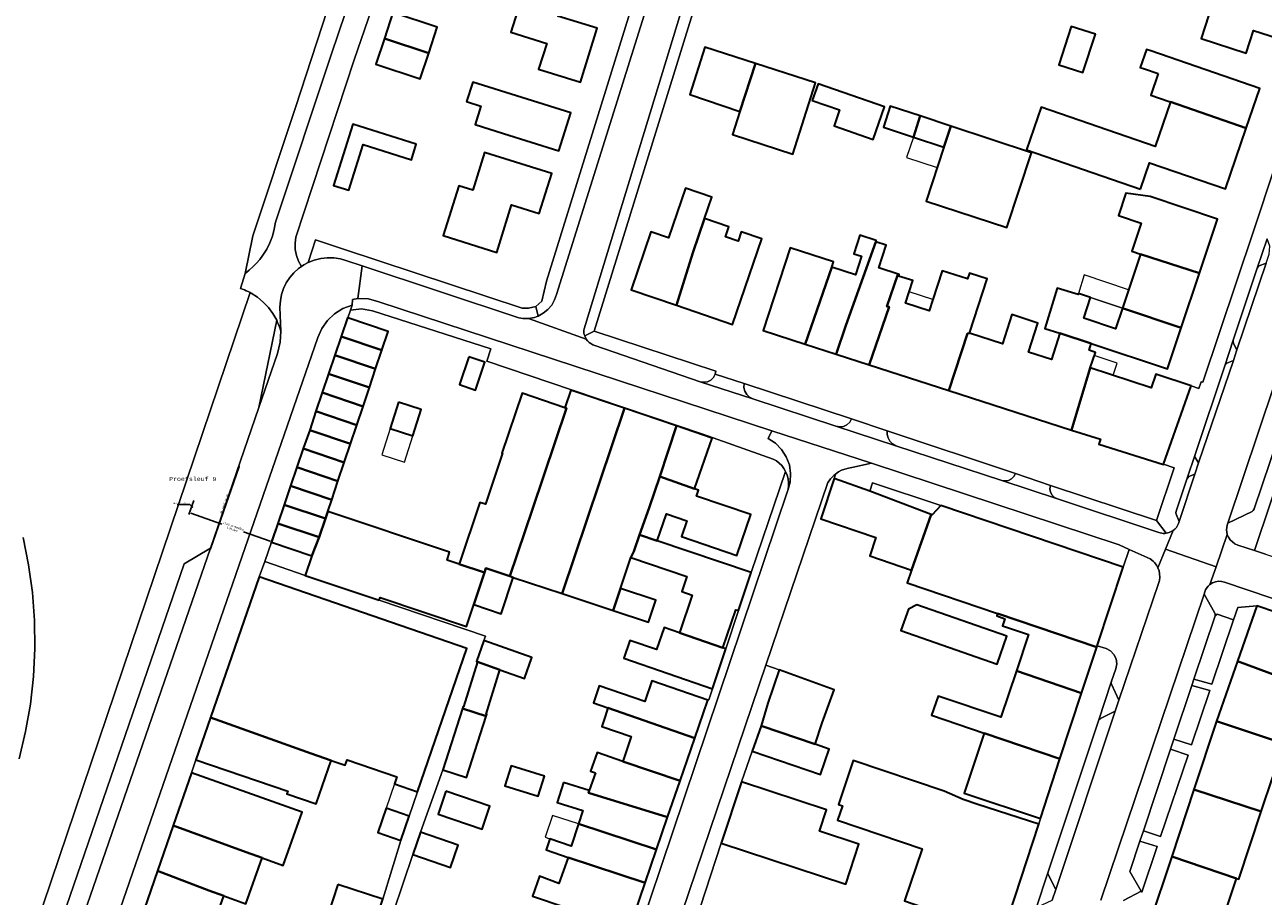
# Model space of a CAD drawing. Header units: metres. Extents: x 33225 to 36661, y 376385 to 377815.
# Tile 31 of 49: x 34772 to 34929, y 377136 to 377246. Entities that reach past the tile are written whole.
import ezdxf
from ezdxf import colors
from ezdxf.entities.mleader import LeaderData, LeaderLine
from ezdxf.math import Vec2, Vec3

# ---------------------------------------------------------------- set-up
doc = ezdxf.new("R2010")
doc.units = ezdxf.units.M
for name, color, linetype, lineweight in [('B-WE-GR-BEPLANTING_CULTUUR_HEESTERS-GV', 252, 'Continuous', 18), ('B-WE-OG-BEBOUWING-GV', 7, 'Continuous', 35), ('B-WE-OG-BEBOUWING_LUIFEL-GV', 252, 'Continuous', 18), ('B-WE-OG-TERREIN_ERF-GV', 252, 'Continuous', 18), ('B-WE-OG-WEG-GV', 252, 'Continuous', 18), ('B-WE-VH-VERHARDING_ASFALT-GV', 252, 'Continuous', 18), ('B-WE-VH-VERHARDING_BETONSTRAATSTEEN-GV', 252, 'Continuous', 18), ('B-WE-VH-VERHARDING_SIERBESTRATING-GV', 252, 'Continuous', 18), ('B-WE-VH-VERHARDING_STRAATBAKSTEEN-GV', 252, 'Continuous', 18), ('B-WE-VH-VERHARDING_TEGEL-GV', 252, 'Continuous', 18)]:
    doc.layers.add(name, color=color, linetype=linetype, lineweight=lineweight)
for name, color, linetype in [('hulp maat lijn', 1, 'Continuous'), ('SCS_MEASURE_LINE', 60, 'Continuous'), ('SCS_MEASURE_POINT', 60, 'Continuous')]:
    doc.layers.add(name, color=color, linetype=linetype)
doc.styles.add('STANDAARD', font='cour.ttf', dxfattribs={"height": 5})
doc.styles.get("Standard").update_dxf_attribs({"font": 'arial.ttf'})
doc.dimstyles.new('ISO-25', dxfattribs={"dimtxt": 2.5, "dimasz": 2.5, "dimexe": 1.25, "dimexo": 0.625, "dimtad": 1, "dimtxsty": 'Standard', "dimcen": 2.5, "dimadec": 0, "dimazin": 0, "dimtfac": 1, "dimtmove": 0, "dimatfit": 3, "dimfxl": 1, "dimarcsym": 0})

# ---------------------------------------------------------------- blocks, each defined once
blk = doc.blocks.new('*D34')
at = {"layer": 'Defpoints', "color": 0, "transparency": 16777216}
for p in [(34794.12, 377187.98, 0.82), (34792.9, 377184.52), (34804.51, 377184.32, 1.83)]:
    blk.add_point(p, dxfattribs=at)
at = {"layer": 'hulp maat lijn', "color": 0, "lineweight": -2, "transparency": 16777216}
for p, q in [((34793.45, 377186.09), (34792.82, 377184.28)), ((34793.09, 377184.45), (34797.01, 377183.07)), ((34803.85, 377182.44), (34803.21, 377180.63)), ((34803.11, 377180.93), (34799.75, 377182.11))]:
    blk.add_line(p, q, dxfattribs=at)
at = {"layer": 'hulp maat lijn', "color": 0, "transparency": 16777216}
for points in [[(34793.1, 377184.48), (34793.08, 377184.42), (34792.9, 377184.52)], [(34803.12, 377180.96), (34803.1, 377180.9), (34803.3, 377180.86)]]:
    blk.add_solid(points, dxfattribs=at)
at = {"layer": 'hulp maat lijn', "color": 0, "transparency": 16777216, "insert": (34798.38, 377182.59), "char_height": 0.25, "width": 4.4967, "attachment_point": 5, "rotation": 340.6135}
blk.add_mtext('11.00  persleiding \\P1.20 diep', dxfattribs=at)

msp = doc.modelspace()

# ---------------------------------------------------------------- linework, layer by layer
at = {"layer": 'B-WE-GR-BEPLANTING_CULTUUR_HEESTERS-GV'}
for points in [[(34929.63, 377217.26), (34929.735, 377218.25), (34929.38, 377219.18), (34928.12, 377215.47), (34928.239, 377215.639), (34928.39, 377215.78), (34929.25, 377216.12)], [(34925.12, 377205.95), (34925.061, 377206.156), (34925.08, 377206.37), (34924.02, 377203.13), (34924.124, 377203.312), (34924.29, 377203.44), (34925.1, 377203.8), (34925.56, 377205.16)], [(34920.7, 377190.82), (34920.28, 377191.5), (34920.219, 377191.686), (34920.25, 377191.88), (34919.23, 377188.78), (34919.322, 377188.962), (34919.48, 377189.09), (34920.24, 377189.41)], [(34925.125, 377170.961), (34923.06, 377171.67), (34922.8, 377171.49), (34920.114, 377163.451), (34922.381, 377162.817)], [(34909.65, 377162.82), (34909.62, 377163.01), (34909.65, 377163.2), (34908.01, 377158.19), (34908.111, 377158.361), (34908.27, 377158.48), (34910.15, 377159.43), (34910.602, 377160.816)], [(34922.114, 377162.022), (34919.853, 377162.67), (34917.579, 377155.864), (34919.799, 377155.151)], [(34919.364, 377153.859), (34917.158, 377154.604), (34913.708, 377144.281), (34915.895, 377143.562)], [(34915.462, 377142.276), (34913.272, 377142.977), (34911.979, 377139.107), (34913.422, 377136.641), (34913.512, 377136.487)], [(34902.61, 377136.86), (34901.69, 377138.67), (34901.62, 377138.86), (34901.65, 377139.06), (34900.1, 377134.37), (34900.196, 377134.545), (34900.36, 377134.66), (34902.16, 377135.5)]]:
    msp.add_lwpolyline(points, close=True, dxfattribs=at)
at = {"layer": 'B-WE-OG-BEBOUWING-GV'}
for points in [[(34932.626, 377250.447), (34920.726, 377254.305), (34919.796, 377251.452), (34922.943, 377250.427), (34921.028, 377244.551), (34926.733, 377242.691), (34927.668, 377245.563), (34930.711, 377244.571)], [(34844.537, 377245.833), (34839.569, 377247.386), (34839.843, 377248.265), (34834.984, 377249.785), (34833.59, 377245.328), (34838.141, 377243.905), (34837.127, 377240.664), (34842.405, 377239.013)], [(34817.593, 377244.559), (34823.213, 377242.697), (34824.293, 377245.955), (34818.673, 377247.817)], [(34907.625, 377245.069), (34904.569, 377246.065), (34902.991, 377241.223), (34906.046, 377240.227)], [(34823.213, 377242.697), (34817.593, 377244.559), (34816.513, 377241.3), (34822.133, 377239.438)], [(34864.572, 377241.382), (34858.171, 377243.442), (34856.25, 377237.474), (34862.611, 377235.29)], [(34915.592, 377240.094), (34914.654, 377237.367), (34916.983, 377236.566), (34917.15, 377236.508), (34926.72, 377233.185), (34928.44, 377238.23), (34914.632, 377242.982), (34914.091, 377243.168), (34913.304, 377240.881), (34913.845, 377240.695)], [(34864.572, 377241.382), (34862.611, 377235.29), (34861.674, 377232.379), (34869.303, 377229.923), (34872.201, 377238.926)], [(34827.998, 377236.563), (34829.815, 377235.996), (34829.08, 377233.646), (34832.68, 377232.521), (34839.69, 377230.33), (34841.196, 377235.147), (34828.769, 377239.03)], [(34871.777, 377236.712), (34875.242, 377235.501), (34874.54, 377233.493), (34879.469, 377231.77), (34880.906, 377235.88), (34872.512, 377238.814)], [(34885.435, 377234.741), (34881.66, 377235.99), (34880.777, 377233.32), (34884.577, 377232.063)], [(34913.351, 377225.465), (34914.499, 377228.804), (34924.1, 377225.5), (34926.72, 377233.185), (34917.15, 377236.508), (34915.215, 377230.884), (34900.772, 377235.851), (34898.908, 377230.433)], [(34889.303, 377233.462), (34885.435, 377234.741), (34884.577, 377232.063), (34888.45, 377230.782)], [(34821.63, 377231.154), (34813.581, 377233.7), (34811.126, 377225.941), (34813.07, 377225.326), (34814.902, 377231.119), (34821.008, 377229.187)], [(34889.303, 377233.462), (34888.45, 377230.782), (34886.199, 377223.975), (34896.399, 377220.601), (34899.534, 377230.078)], [(34828.791, 377225.334), (34827.005, 377225.892), (34825.034, 377219.589), (34831.818, 377217.469), (34833.695, 377223.476), (34837.204, 377222.379), (34838.785, 377227.438), (34830.282, 377230.097)], [(34858.134, 377221.765), (34859.055, 377224.46), (34855.72, 377225.6), (34853.572, 377219.317), (34851.348, 377220.077), (34848.839, 377212.74), (34854.571, 377210.781), (34856.644, 377217.408)], [(34913.339, 377217.247), (34920.808, 377214.845), (34923.103, 377221.694), (34914.565, 377224.555), (34911.476, 377224.982), (34910.551, 377222.153), (34913.435, 377221.186), (34912.239, 377217.616)], [(34858.134, 377221.765), (34856.644, 377217.408), (34854.571, 377210.781), (34861.693, 377208.346), (34865.402, 377219.195), (34862.792, 377220.087), (34862.383, 377218.89), (34860.772, 377219.44), (34861.197, 377220.718)], [(34879.822, 377218.806), (34879.881, 377218.989), (34877.805, 377219.658), (34877.042, 377217.291), (34878.003, 377216.981), (34877.243, 377214.626), (34874.244, 377215.593), (34870.866, 377205.865), (34874.785, 377204.602), (34876.028, 377208.225)], [(34882.628, 377214.668), (34882.647, 377214.724), (34880.201, 377215.514), (34881.127, 377218.385), (34879.822, 377218.806), (34876.028, 377208.225), (34874.785, 377204.602), (34878.976, 377203.251), (34881.526, 377210.57), (34881.22, 377210.615)], [(34874.244, 377215.593), (34874.469, 377216.293), (34868.959, 377218.069), (34865.575, 377207.571), (34870.866, 377205.865)], [(34913.339, 377217.247), (34911.045, 377210.4), (34918.484, 377207.91), (34920.808, 377214.845)], [(34881.526, 377210.57), (34878.976, 377203.251), (34889.068, 377199.998), (34891.433, 377207.225), (34891.706, 377207.244), (34893.927, 377214.133), (34891.673, 377214.86), (34891.43, 377214.107), (34888.214, 377215.144), (34887.04, 377211.501), (34886.58, 377210.073), (34883.581, 377211.039), (34884.041, 377212.468), (34884.502, 377213.9), (34882.7, 377214.481), (34882.766, 377214.686), (34882.647, 377214.724), (34882.628, 377214.668), (34881.22, 377210.615)], [(34907.017, 377211.748), (34905.474, 377212.262), (34905.435, 377212.137), (34902.794, 377212.955), (34901.215, 377207.858), (34903.116, 377207.268), (34907.111, 377205.943), (34916.75, 377202.736), (34918.484, 377207.91), (34911.045, 377210.4), (34910.181, 377207.804), (34906.18, 377209.14)], [(34812.98, 377209.17), (34812.902, 377209.196), (34812.107, 377206.828), (34817.28, 377205.091), (34818.075, 377207.458)], [(34891.706, 377207.244), (34891.433, 377207.225), (34889.068, 377199.998), (34904.605, 377194.993), (34906.983, 377202.878), (34907.627, 377204.814), (34906.825, 377205.081), (34907.111, 377205.943), (34903.116, 377207.268), (34902.073, 377203.902), (34899.152, 377204.844), (34900.341, 377208.533), (34897.051, 377209.593), (34895.862, 377205.904)], [(34817.28, 377205.091), (34812.107, 377206.828), (34811.311, 377204.461), (34816.484, 377202.723)], [(34816.484, 377202.723), (34811.311, 377204.461), (34810.516, 377202.093), (34815.689, 377200.356)], [(34828.293, 377204.258), (34827.083, 377200.734), (34829.117, 377200.036), (34830.327, 377203.56)], [(34919.754, 377200.58), (34915.275, 377202.07), (34914.691, 377200.313), (34906.983, 377202.878), (34904.605, 377194.993), (34908.257, 377193.838), (34908.061, 377193.218), (34916.247, 377190.627), (34916.268, 377190.688)], [(34815.689, 377200.356), (34810.516, 377202.093), (34809.721, 377199.726), (34814.894, 377197.988)], [(34814.894, 377197.988), (34809.721, 377199.726), (34808.925, 377197.358), (34814.098, 377195.621)], [(34840.653, 377197.742), (34840.458, 377197.808), (34835.021, 377199.647), (34832.462, 377192.08), (34832.557, 377192.048), (34830.375, 377185.597), (34829.683, 377185.831), (34827.056, 377178.029), (34830.261, 377176.952), (34830.446, 377177.505), (34833.484, 377176.485), (34836.332, 377184.962)], [(34847.977, 377197.746), (34841.206, 377200.02), (34840.458, 377197.808), (34840.653, 377197.742), (34836.332, 377184.962), (34833.484, 377176.485), (34833.915, 377176.34), (34840.102, 377174.297)], [(34819.385, 377198.502), (34818.322, 377195.17), (34821.18, 377194.258), (34822.243, 377197.59)], [(34814.098, 377195.621), (34808.925, 377197.358), (34808.13, 377194.991), (34813.303, 377193.253)], [(34851.117, 377185.137), (34852.488, 377189.112), (34854.571, 377195.522), (34847.977, 377197.746), (34840.102, 377174.297), (34846.561, 377172.164), (34847.503, 377174.95), (34848.818, 377178.841), (34849.16, 377179.609), (34849.878, 377181.734)], [(34813.303, 377193.253), (34808.13, 377194.991), (34807.29, 377192.639), (34812.508, 377190.886)], [(34854.571, 377195.522), (34852.488, 377189.112), (34856.843, 377187.541), (34859.08, 377193.97)], [(34812.508, 377190.886), (34807.29, 377192.639), (34806.498, 377190.27), (34811.712, 377188.518)], [(34811.712, 377188.518), (34806.498, 377190.27), (34805.686, 377187.908), (34810.917, 377186.151)], [(34856.843, 377187.541), (34852.488, 377189.112), (34851.117, 377185.137), (34849.878, 377181.734), (34852.129, 377180.974), (34853.304, 377184.383), (34855.912, 377183.483), (34855.231, 377181.509), (34862.229, 377179.095), (34863.992, 377184.315), (34857.124, 377186.606), (34857.368, 377187.368)], [(34886.837, 377184.303), (34879.08, 377187.24), (34874.53, 377188.84), (34872.84, 377183.77), (34879.84, 377181.403), (34879.046, 377179.055), (34884.334, 377177.266)], [(34810.917, 377186.151), (34805.686, 377187.908), (34804.886, 377185.542), (34810.122, 377183.783), (34810.428, 377184.695)], [(34810.122, 377183.783), (34804.886, 377185.542), (34804.082, 377183.177), (34809.326, 377181.416)], [(34911.15, 377177.65), (34888.05, 377185.45), (34886.942, 377184.263), (34886.837, 377184.303), (34884.334, 377177.266), (34883.787, 377175.649), (34895.242, 377171.774), (34907.81, 377167.527), (34907.864, 377167.691)], [(34827.056, 377178.029), (34825.529, 377178.542), (34825.855, 377179.513), (34810.428, 377184.695), (34810.122, 377183.783), (34809.326, 377181.416), (34808.419, 377179.087), (34807.576, 377176.579), (34816.924, 377173.439), (34817.047, 377173.805), (34827.97, 377170.135), (34828.903, 377172.911), (34830.261, 377176.952)], [(34809.326, 377181.416), (34804.082, 377183.177), (34803.28, 377180.81), (34808.419, 377179.087)], [(34864.02, 377176.96), (34852.129, 377180.974), (34849.878, 377181.734), (34849.16, 377179.609), (34848.818, 377178.841), (34855.898, 377176.451), (34855.259, 377174.556), (34856.586, 377174.108), (34854.948, 377169.333), (34860.452, 377167.445), (34862.076, 377172.255), (34862.422, 377172.138)], [(34833.915, 377176.34), (34833.484, 377176.485), (34830.446, 377177.505), (34830.261, 377176.952), (34828.903, 377172.911), (34832.372, 377171.746)], [(34801.75, 377176.4), (34795.575, 377158.593), (34808.327, 377154.06), (34810.866, 377153.17), (34812.619, 377152.56), (34812.863, 377153.269), (34819.154, 377151.104), (34818.853, 377150.23), (34821.786, 377149.22), (34828.028, 377167.357)], [(34847.503, 377174.95), (34846.561, 377172.164), (34851.024, 377170.655), (34851.966, 377173.441)], [(34896.419, 377168.887), (34884.999, 377172.861), (34883.962, 377172.328), (34883.013, 377169.6), (34895.191, 377165.362)], [(34947.98, 377166), (34935.56, 377170.19), (34928.08, 377172.76), (34925.609, 377165.721), (34937.563, 377161.315), (34939.088, 377160.81), (34940.389, 377164.736), (34946.851, 377162.594)], [(34895.242, 377171.774), (34895.139, 377171.469), (34896.183, 377171.116), (34895.877, 377170.213), (34899.173, 377169.098), (34897.626, 377164.525), (34905.884, 377161.688), (34907.81, 377167.527)], [(34860.826, 377167.317), (34860.452, 377167.445), (34854.948, 377169.333), (34853.024, 377169.993), (34852.064, 377167.195), (34848.671, 377168.359), (34847.897, 377166.1), (34859.147, 377162.242)], [(34829.378, 377165.65), (34832.226, 377164.646), (34835.346, 377163.545), (34836.282, 377166.199), (34830.201, 377168.344), (34829.265, 377165.69)], [(34832.226, 377164.646), (34829.378, 377165.65), (34827.607, 377159.97), (34827.56, 377159.985), (34827.481, 377159.74), (34830.459, 377158.766), (34830.544, 377159.032), (34830.497, 377159.047)], [(34937.563, 377161.315), (34925.609, 377165.721), (34922.95, 377158.145), (34927.664, 377156.581), (34932.924, 377154.793), (34932.878, 377154.658), (34935.022, 377153.948), (34935.573, 377155.609), (34932.118, 377156.755), (34933.533, 377161.023), (34937.077, 377159.848)], [(34867.583, 377164.653), (34866.131, 377160.438), (34865.3, 377157.55), (34872.123, 377155.228), (34873.018, 377157.92), (34874.549, 377162.106)], [(34905.884, 377161.688), (34897.626, 377164.525), (34895.635, 377158.637), (34887.713, 377161.318), (34886.894, 377158.892), (34893.544, 377156.641), (34903.147, 377153.391)], [(34858.532, 377160.807), (34851.451, 377163.232), (34850.566, 377160.647), (34844.798, 377162.623), (34844.058, 377160.463), (34845.907, 377159.83), (34856.884, 377155.998)], [(34810.866, 377153.17), (34808.327, 377154.06), (34795.575, 377158.593), (34793.73, 377153.272), (34805.348, 377149.273), (34805.235, 377148.944), (34808.938, 377147.67)], [(34830.459, 377158.766), (34827.481, 377159.74), (34824.995, 377151.986), (34827.989, 377151.03)], [(34856.884, 377155.998), (34845.907, 377159.83), (34845.533, 377158.737), (34845.117, 377157.481), (34848.861, 377156.198), (34847.782, 377153.048), (34855.04, 377150.614)], [(34872.123, 377155.228), (34865.3, 377157.55), (34864.16, 377154.34), (34872.804, 377151.398), (34873.902, 377154.622)], [(34920.097, 377149.51), (34928.629, 377146.716), (34930.082, 377151.099), (34934.189, 377149.738), (34934.387, 377150.359), (34939.115, 377148.781), (34939.277, 377149.267), (34940.222, 377152.097), (34935.494, 377153.675), (34935.529, 377153.78), (34935.022, 377153.948), (34932.878, 377154.658), (34932.924, 377154.793), (34927.664, 377156.581), (34922.95, 377158.145)], [(34903.147, 377153.391), (34893.544, 377156.641), (34891.012, 377149.032), (34900.68, 377145.814)], [(34844.304, 377151.6), (34843.542, 377149.375), (34843.433, 377149.058), (34853.462, 377146.007), (34855.04, 377150.614), (34847.782, 377153.048), (34844.515, 377154.167), (34843.706, 377151.804)], [(34837.846, 377151.165), (34833.655, 377152.482), (34832.86, 377149.951), (34837.05, 377148.634)], [(34900.457, 377145.131), (34892.728, 377147.606), (34890.893, 377148.226), (34888.491, 377149.267), (34876.971, 377153.159), (34875.098, 377147.614), (34875.606, 377147.442), (34874.98, 377145.604), (34885.687, 377142.01), (34883.456, 377135.403), (34884.558, 377135.045), (34895.965, 377131.334)], [(34793.152, 377151.608), (34790.84, 377144.941), (34800.08, 377141.567), (34802.103, 377140.85), (34804.784, 377139.899), (34807.173, 377146.638)], [(34825.389, 377149.282), (34824.4, 377146.396), (34829.96, 377144.489), (34830.949, 377147.376)], [(34840.273, 377150.402), (34839.478, 377147.871), (34842.7, 377146.859), (34842.165, 377145.152), (34852.058, 377141.908), (34853.462, 377146.007), (34843.433, 377149.058), (34843.542, 377149.375)], [(34862.795, 377150.464), (34860.253, 377142.69), (34860.259, 377142.688), (34876.032, 377137.53), (34877.688, 377142.591), (34872.694, 377144.224), (34873.581, 377146.936)], [(34928.629, 377146.716), (34920.097, 377149.51), (34917.293, 377141.019), (34925.492, 377138.244), (34925.795, 377138.168)], [(34820.732, 377146.135), (34817.797, 377147.138), (34816.741, 377144.046), (34819.676, 377143.044)], [(34790.84, 377144.941), (34788.858, 377139.224), (34795.358, 377136.706), (34797.243, 377136.038), (34800.045, 377135.044), (34802.103, 377140.85), (34800.08, 377141.567)], [(34852.058, 377141.908), (34842.165, 377145.152), (34841.236, 377142.341), (34838.545, 377143.26), (34838.064, 377141.852), (34840.864, 377140.898), (34850.611, 377137.686)], [(34826.943, 377142.445), (34822.174, 377144.082), (34821.204, 377141.255), (34825.973, 377139.618)], [(34850.611, 377137.686), (34840.864, 377140.898), (34839.688, 377137.619), (34837.235, 377138.542), (34836.366, 377135.989), (34848.617, 377131.865)], [(34925.492, 377138.244), (34917.293, 377141.019), (34914.473, 377132.588), (34922.708, 377129.845), (34927.963, 377128.058), (34928.662, 377130.114), (34923.391, 377131.906)], [(34792.43, 377128.445), (34794.017, 377132.922), (34795.902, 377132.254), (34797.243, 377136.038), (34795.358, 377136.706), (34788.858, 377139.224), (34785.929, 377130.776)], [(34811.707, 377137.497), (34809.791, 377131.642), (34815.482, 377129.78), (34817.398, 377135.635)]]:
    msp.add_lwpolyline(points, close=True, dxfattribs=at)
at = {"layer": 'B-WE-OG-BEBOUWING_LUIFEL-GV'}
for points in [[(34883.729, 377229.498), (34887.602, 377228.217), (34888.45, 377230.782), (34884.577, 377232.063)], [(34907.017, 377211.748), (34911.045, 377210.4), (34911.832, 377212.75), (34906.209, 377214.634), (34905.474, 377212.262)], [(34887.04, 377211.501), (34884.041, 377212.468), (34883.581, 377211.039), (34886.58, 377210.073)], [(34906.983, 377202.878), (34909.875, 377201.916), (34910.384, 377203.447), (34907.492, 377204.409)], [(34821.18, 377194.258), (34818.322, 377195.17), (34817.258, 377191.837), (34820.117, 377190.925)], [(34821.786, 377149.22), (34818.853, 377150.23), (34817.797, 377147.138), (34820.732, 377146.135)], [(34838.545, 377143.26), (34841.236, 377142.341), (34842.165, 377145.152), (34838.894, 377146.224), (34837.951, 377143.463)]]:
    msp.add_lwpolyline(points, close=True, dxfattribs=at)
at = {"layer": 'B-WE-OG-TERREIN_ERF-GV'}
for points in [[(34852.259, 377356.608), (34842.8, 377327.857), (34827.251, 377281.577), (34818.638, 377256.118), (34813.752, 377241.823), (34806.388, 377219.4), (34806.281, 377218.632), (34806.298, 377217.856), (34806.441, 377217.093), (34806.704, 377216.364), (34807.081, 377215.686), (34807.376, 377215.891), (34807.939, 377216.194), (34808.859, 377219.05), (34812.42, 377217.9), (34835.04, 377210.43), (34835.85, 377210.43), (34836.75, 377210.64), (34837.52, 377211.3), (34838.118, 377213.839), (34889.34, 377378.609), (34875.778, 377382.902), (34862.831, 377386.702), (34862.108, 377385.383)], [(34839.569, 377247.386), (34844.537, 377245.833), (34842.405, 377239.013), (34837.127, 377240.664), (34838.141, 377243.905), (34833.59, 377245.328), (34834.984, 377249.785), (34839.843, 377248.265)], [(34822.133, 377239.438), (34816.513, 377241.3), (34817.593, 377244.559), (34818.673, 377247.817), (34824.293, 377245.955), (34823.213, 377242.697)], [(34907.625, 377245.069), (34906.046, 377240.227), (34902.991, 377241.223), (34904.569, 377246.065)], [(34858.171, 377243.442), (34864.572, 377241.382), (34872.201, 377238.926), (34869.303, 377229.923), (34861.674, 377232.379), (34862.611, 377235.29), (34856.25, 377237.474)], [(34913.351, 377225.465), (34898.908, 377230.433), (34900.772, 377235.851), (34915.215, 377230.884), (34917.15, 377236.508), (34916.983, 377236.566), (34914.654, 377237.367), (34915.592, 377240.094), (34913.845, 377240.695), (34913.304, 377240.881), (34914.091, 377243.168), (34914.632, 377242.982), (34928.44, 377238.23), (34926.72, 377233.185), (34924.1, 377225.5), (34914.499, 377228.804)], [(34832.68, 377232.521), (34829.08, 377233.646), (34829.815, 377235.996), (34827.998, 377236.563), (34828.769, 377239.03), (34841.196, 377235.147), (34839.69, 377230.33)], [(34880.906, 377235.88), (34879.469, 377231.77), (34874.54, 377233.493), (34875.242, 377235.501), (34871.777, 377236.712), (34872.512, 377238.814)], [(34885.435, 377234.741), (34889.303, 377233.462), (34899.534, 377230.078), (34896.399, 377220.601), (34886.199, 377223.975), (34888.45, 377230.782), (34884.577, 377232.063), (34880.777, 377233.32), (34881.66, 377235.99)], [(34813.07, 377225.326), (34811.126, 377225.941), (34813.581, 377233.7), (34821.63, 377231.154), (34821.008, 377229.187), (34814.902, 377231.119)], [(34828.791, 377225.334), (34830.282, 377230.097), (34838.785, 377227.438), (34837.204, 377222.379), (34833.695, 377223.476), (34831.818, 377217.469), (34825.034, 377219.589), (34827.005, 377225.892)], [(34851.348, 377220.077), (34853.572, 377219.317), (34855.72, 377225.6), (34859.055, 377224.46), (34858.134, 377221.765), (34861.197, 377220.718), (34860.772, 377219.44), (34862.383, 377218.89), (34862.792, 377220.087), (34865.402, 377219.195), (34861.693, 377208.346), (34854.571, 377210.781), (34848.839, 377212.74)], [(34911.045, 377210.4), (34907.017, 377211.748), (34906.18, 377209.14), (34910.181, 377207.804)], [(34825.529, 377178.542), (34827.056, 377178.029), (34829.683, 377185.831), (34830.375, 377185.597), (34832.557, 377192.048), (34832.462, 377192.08), (34835.021, 377199.647), (34840.458, 377197.808), (34841.206, 377200.02), (34847.977, 377197.746), (34854.571, 377195.522), (34859.08, 377193.97), (34856.843, 377187.541), (34857.368, 377187.368), (34857.124, 377186.606), (34863.992, 377184.315), (34862.229, 377179.095), (34855.231, 377181.509), (34855.912, 377183.483), (34853.304, 377184.383), (34852.129, 377180.974), (34864.02, 377176.96), (34868.402, 377189.745), (34868.175, 377190.135), (34867.901, 377190.493), (34867.583, 377190.813), (34867.227, 377191.09), (34866.839, 377191.319), (34857.93, 377194.48), (34841.29, 377200.09), (34830.572, 377203.704), (34831.072, 377205.252), (34816.09, 377210.09), (34814.711, 377210.328), (34813.293, 377210.177), (34812.98, 377209.17), (34818.075, 377207.458), (34817.28, 377205.091), (34816.484, 377202.723), (34815.689, 377200.356), (34814.894, 377197.988), (34814.098, 377195.621), (34813.303, 377193.253), (34812.508, 377190.886), (34811.712, 377188.518), (34810.917, 377186.151), (34810.428, 377184.695), (34825.855, 377179.513)], [(34828.293, 377204.258), (34830.327, 377203.56), (34829.117, 377200.036), (34827.083, 377200.734)], [(34819.385, 377198.502), (34822.243, 377197.59), (34821.18, 377194.258), (34818.322, 377195.17)], [(34933.98, 377191.19), (34931.89, 377191.92), (34927.76, 377179.74), (34929.178, 377179.275), (34941.23, 377175.32), (34943, 377180.55), (34942.407, 377180.746), (34933.141, 377183.814), (34935.464, 377190.585)], [(34879.39, 377188.29), (34879.08, 377187.24), (34886.837, 377184.303), (34886.942, 377184.263), (34888.05, 377185.45)], [(34808.419, 377179.087), (34803.28, 377180.81), (34802.431, 377178.364), (34807.576, 377176.579)], [(34883.013, 377169.6), (34883.962, 377172.328), (34884.999, 377172.861), (34896.419, 377168.887), (34895.191, 377165.362)], [(34862.422, 377172.138), (34862.076, 377172.255), (34860.452, 377167.445), (34860.826, 377167.317)], [(34837.846, 377151.165), (34837.05, 377148.634), (34832.86, 377149.951), (34833.655, 377152.482)], [(34824.4, 377146.396), (34825.389, 377149.282), (34830.949, 377147.376), (34829.96, 377144.489)]]:
    msp.add_lwpolyline(points, close=True, dxfattribs=at)
for points in [[(34763.221, 377102.082), (34800.579, 377212.387), (34800.342, 377212.507), (34800.102, 377212.619), (34799.857, 377212.723), (34799.61, 377212.818), (34799.359, 377212.905), (34799.947, 377214.82), (34800.933, 377219.549), (34806.314, 377235.814), (34813.035, 377256.39)], [(34932.626, 377250.447), (34930.711, 377244.571), (34927.668, 377245.563), (34926.733, 377242.691), (34921.028, 377244.551), (34922.943, 377250.427)], [(34856.97, 377248.9), (34844.14, 377207.51), (34859.56, 377202.42), (34859.48, 377202.05), (34863.141, 377200.866), (34876.75, 377196.41), (34881.28, 377194.91), (34897.51, 377189.483), (34901.94, 377187.96), (34915.38, 377183.54), (34917.62, 377190.22), (34916.268, 377190.688), (34916.247, 377190.627), (34908.061, 377193.218), (34908.257, 377193.838), (34904.605, 377194.993), (34889.068, 377199.998), (34878.976, 377203.251), (34874.785, 377204.602), (34870.866, 377205.865), (34865.575, 377207.571), (34868.959, 377218.069), (34874.469, 377216.293), (34874.244, 377215.593), (34877.243, 377214.626), (34878.003, 377216.981), (34877.042, 377217.291), (34877.805, 377219.658), (34879.881, 377218.989), (34879.822, 377218.806), (34881.127, 377218.385), (34880.201, 377215.514), (34882.647, 377214.724), (34882.766, 377214.686), (34882.7, 377214.481), (34884.502, 377213.9), (34884.041, 377212.468), (34883.581, 377211.039), (34886.58, 377210.073), (34887.04, 377211.501), (34888.214, 377215.144), (34891.43, 377214.107), (34891.673, 377214.86), (34893.927, 377214.133), (34891.706, 377207.244), (34895.862, 377205.904), (34897.051, 377209.593), (34900.341, 377208.533), (34899.152, 377204.844), (34902.073, 377203.902), (34903.116, 377207.268), (34901.215, 377207.858), (34902.794, 377212.955), (34905.435, 377212.137), (34905.474, 377212.262), (34907.017, 377211.748), (34911.045, 377210.4), (34913.339, 377217.247), (34912.239, 377217.616), (34913.435, 377221.186), (34910.551, 377222.153), (34911.476, 377224.982), (34914.565, 377224.555), (34923.103, 377221.694), (34920.808, 377214.845), (34918.484, 377207.91), (34916.75, 377202.736), (34907.111, 377205.943), (34906.825, 377205.081), (34907.627, 377204.814), (34906.983, 377202.878), (34914.691, 377200.313), (34915.275, 377202.07), (34919.754, 377200.58), (34920.75, 377200.23), (34921.02, 377201.07), (34921.23, 377201.03), (34927.65, 377220.14), (34933.12, 377236.58)], [(34883.456, 377135.403), (34885.687, 377142.01), (34874.98, 377145.604), (34875.606, 377147.442), (34875.098, 377147.614), (34876.971, 377153.159), (34888.491, 377149.267), (34890.893, 377148.226), (34892.728, 377147.606), (34900.457, 377145.131), (34900.68, 377145.814), (34891.012, 377149.032), (34893.544, 377156.641), (34886.894, 377158.892), (34887.713, 377161.318), (34895.635, 377158.637), (34897.626, 377164.525), (34899.173, 377169.098), (34895.877, 377170.213), (34896.183, 377171.116), (34895.139, 377171.469), (34895.242, 377171.774), (34883.787, 377175.649), (34884.334, 377177.266), (34879.046, 377179.055), (34879.84, 377181.403), (34872.84, 377183.77), (34874.53, 377188.84), (34874.734, 377189.426), (34874.506, 377189.237), (34874.293, 377189.032), (34874.095, 377188.811), (34873.914, 377188.577), (34873.75, 377188.33), (34865.911, 377165.22), (34867.583, 377164.653), (34874.549, 377162.106), (34873.018, 377157.92), (34872.123, 377155.228), (34873.902, 377154.622), (34872.804, 377151.398), (34864.16, 377154.34), (34862.795, 377150.464), (34873.581, 377146.936), (34872.694, 377144.224), (34877.688, 377142.591), (34876.032, 377137.53), (34860.259, 377142.688), (34857.59, 377134.58)], [(34771.832, 377181.381), (34772.53, 377177.914), (34773.011, 377174.411), (34773.276, 377170.885), (34773.322, 377167.35), (34773.15, 377163.818), (34772.76, 377160.304), (34772.154, 377156.82), (34771.334, 377153.381)], [(34836.366, 377135.989), (34837.235, 377138.542), (34839.688, 377137.619), (34840.864, 377140.898), (34838.064, 377141.852), (34838.545, 377143.26), (34841.236, 377142.341), (34842.165, 377145.152), (34842.7, 377146.859), (34839.478, 377147.871), (34840.273, 377150.402), (34843.542, 377149.375), (34844.304, 377151.6), (34843.706, 377151.804), (34844.515, 377154.167), (34847.782, 377153.048), (34848.861, 377156.198), (34845.117, 377157.481), (34845.533, 377158.737), (34845.907, 377159.83), (34844.058, 377160.463), (34844.798, 377162.623), (34850.566, 377160.647), (34851.451, 377163.232), (34858.532, 377160.807), (34858.69, 377160.86), (34859.147, 377162.242), (34847.897, 377166.1), (34848.671, 377168.359), (34852.064, 377167.195), (34853.024, 377169.993), (34854.948, 377169.333), (34856.586, 377174.108), (34855.259, 377174.556), (34855.898, 377176.451), (34848.818, 377178.841), (34847.503, 377174.95), (34851.966, 377173.441), (34851.024, 377170.655), (34846.561, 377172.164), (34840.102, 377174.297), (34833.915, 377176.34), (34832.372, 377171.746), (34828.903, 377172.911), (34827.97, 377170.135), (34817.047, 377173.805), (34816.924, 377173.439), (34830.401, 377168.912), (34830.201, 377168.344), (34836.282, 377166.199), (34835.346, 377163.545), (34832.226, 377164.646), (34830.497, 377159.047), (34830.544, 377159.032), (34830.459, 377158.766), (34827.989, 377151.03), (34824.995, 377151.986), (34822.174, 377144.082), (34826.943, 377142.445), (34825.973, 377139.618), (34821.204, 377141.255), (34813.845, 377119.486)], [(34809.791, 377131.642), (34811.707, 377137.497), (34817.398, 377135.635), (34819.676, 377143.044), (34816.741, 377144.046), (34817.797, 377147.138), (34820.732, 377146.135), (34821.786, 377149.22), (34818.853, 377150.23), (34819.154, 377151.104), (34812.863, 377153.269), (34812.619, 377152.56), (34810.866, 377153.17), (34808.938, 377147.67), (34805.235, 377148.944), (34805.348, 377149.273), (34793.73, 377153.272), (34793.152, 377151.608), (34807.173, 377146.638), (34804.784, 377139.899), (34802.103, 377140.85), (34800.045, 377135.044), (34797.243, 377136.038), (34795.902, 377132.254)], [(34930.082, 377151.099), (34928.629, 377146.716), (34925.795, 377138.168), (34925.492, 377138.244), (34923.391, 377131.906), (34928.662, 377130.114), (34927.963, 377128.058), (34945.581, 377122.07)]]:
    msp.add_lwpolyline(points, dxfattribs=at)
at = {"layer": 'B-WE-OG-WEG-GV'}
msp.add_lwpolyline([(34813.035, 377256.39), (34806.314, 377235.814), (34800.933, 377219.549), (34799.947, 377214.82), (34800.459, 377215.212), (34800.943, 377215.639), (34801.396, 377216.098), (34801.816, 377216.588), (34802.201, 377217.105), (34802.682, 377217.876), (34803.085, 377218.69), (34803.407, 377219.539), (34803.644, 377220.416), (34803.794, 377221.312), (34810.894, 377242.584), (34822.392, 377276.529)], dxfattribs=at)
msp.add_lwpolyline([(34792.24, 377178.06), (34795.56, 377180.03), (34801.709, 377197.847), (34803.95, 377208.881), (34803.482, 377209.719), (34802.913, 377210.493), (34802.254, 377211.192), (34801.514, 377211.803), (34800.704, 377212.319), (34800.579, 377212.387), (34763.221, 377102.082), (34764.67, 377102.704), (34765.741, 377103.316), (34770.31, 377114.36)], close=True, dxfattribs=at)
at = {"layer": 'B-WE-VH-VERHARDING_ASFALT-GV'}
for points in [[(34822.392, 377276.529), (34810.894, 377242.584), (34803.794, 377221.312), (34803.644, 377220.416), (34803.407, 377219.539), (34803.085, 377218.69), (34802.682, 377217.876), (34802.201, 377217.105), (34801.816, 377216.588), (34801.396, 377216.098), (34800.943, 377215.639), (34800.459, 377215.212), (34799.947, 377214.82), (34799.359, 377212.905), (34799.61, 377212.818), (34799.857, 377212.723), (34800.102, 377212.619), (34800.342, 377212.507), (34800.579, 377212.387), (34800.704, 377212.319), (34801.514, 377211.803), (34802.254, 377211.192), (34802.913, 377210.493), (34803.482, 377209.719), (34803.95, 377208.881), (34804.073, 377208.614), (34804.185, 377208.342), (34804.287, 377208.066), (34804.378, 377207.786), (34804.458, 377207.503), (34804.36, 377210.55), (34804.412, 377211.349), (34804.567, 377212.136), (34804.82, 377212.896), (34805.169, 377213.617), (34805.607, 377214.288), (34806.127, 377214.897), (34806.721, 377215.435), (34807.081, 377215.686), (34806.704, 377216.364), (34806.441, 377217.093), (34806.298, 377217.856), (34806.281, 377218.632), (34806.388, 377219.4), (34813.752, 377241.823), (34818.638, 377256.118)], [(34764.886, 377078.923), (34809.15, 377206.7), (34809.663, 377207.831), (34810.383, 377208.842), (34811.285, 377209.695), (34812.333, 377210.36), (34813.49, 377210.81), (34813.55, 377211.52), (34814.24, 377211.62), (34814.76, 377215.76), (34812.69, 377216.44), (34812.012, 377216.636), (34811.188, 377216.768), (34810.355, 377216.789), (34809.525, 377216.699), (34808.716, 377216.499), (34807.939, 377216.194), (34807.376, 377215.891), (34807.081, 377215.686), (34806.721, 377215.435), (34806.127, 377214.897), (34805.607, 377214.288), (34805.169, 377213.617), (34804.82, 377212.896), (34804.567, 377212.136), (34804.412, 377211.349), (34804.36, 377210.55), (34804.458, 377207.503), (34804.374, 377206.095), (34804.07, 377204.69), (34801.709, 377197.847), (34795.56, 377180.03), (34771.77, 377111.22)], [(34771.334, 377153.381), (34772.154, 377156.82), (34772.76, 377160.304), (34773.15, 377163.818), (34773.322, 377167.35), (34773.276, 377170.885), (34773.011, 377174.411), (34772.53, 377177.914), (34771.832, 377181.381)]]:
    msp.add_lwpolyline(points, dxfattribs=at)
msp.add_lwpolyline([(34795.56, 377180.03), (34792.24, 377178.06), (34770.31, 377114.36), (34771.77, 377111.22)], close=True, dxfattribs=at)
at = {"layer": 'B-WE-VH-VERHARDING_BETONSTRAATSTEEN-GV'}
msp.add_lwpolyline([(34804.07, 377204.69), (34804.374, 377206.095), (34804.458, 377207.503), (34804.378, 377207.786), (34804.287, 377208.066), (34804.185, 377208.342), (34804.073, 377208.614), (34803.95, 377208.881), (34801.709, 377197.847)], close=True, dxfattribs=at)
msp.add_lwpolyline([(34857.59, 377134.58), (34860.259, 377142.688), (34860.253, 377142.69), (34862.795, 377150.464), (34864.16, 377154.34), (34865.3, 377157.55), (34866.131, 377160.438), (34867.583, 377164.653), (34865.911, 377165.22), (34827.9, 377053.16)], dxfattribs=at)
at = {"layer": 'B-WE-VH-VERHARDING_SIERBESTRATING-GV'}
for points in [[(34956.299, 377269.542), (34953.72, 377270.44), (34924.41, 377183.21), (34927.47, 377184.69), (34927.622, 377184.827), (34927.73, 377185)], [(34929.25, 377216.12), (34928.39, 377215.78), (34928.239, 377215.639), (34928.12, 377215.47), (34925.08, 377206.37), (34925.061, 377206.156), (34925.12, 377205.95), (34925.56, 377205.16)], [(34868.964, 377188.381), (34869.034, 377189.479), (34868.873, 377190.568), (34868.487, 377191.598), (34867.894, 377192.525), (34867.12, 377193.307), (34866.199, 377193.909), (34866.64, 377194.9), (34816.87, 377211.23), (34815.566, 377211.603), (34814.24, 377211.62), (34813.55, 377211.52), (34813.49, 377210.81), (34813.293, 377210.177), (34814.711, 377210.328), (34816.09, 377210.09), (34831.072, 377205.252), (34830.572, 377203.704), (34841.29, 377200.09), (34857.93, 377194.48), (34866.839, 377191.319), (34867.227, 377191.09), (34867.583, 377190.813), (34867.901, 377190.493), (34868.175, 377190.135), (34868.402, 377189.745), (34868.591, 377189.285), (34868.714, 377188.803), (34868.768, 377188.309), (34868.752, 377187.812), (34868.666, 377187.322)], [(34925.1, 377203.8), (34924.29, 377203.44), (34924.124, 377203.312), (34924.02, 377203.13), (34920.25, 377191.88), (34920.219, 377191.686), (34920.28, 377191.5), (34920.7, 377190.82)], [(34879.28, 377190.78), (34876.79, 377190.249), (34876.347, 377190.178), (34875.915, 377190.058), (34875.499, 377189.891), (34875.104, 377189.68), (34874.734, 377189.426), (34874.53, 377188.84), (34879.08, 377187.24), (34879.39, 377188.29), (34888.05, 377185.45), (34911.15, 377177.65), (34911.904, 377179.89), (34910.66, 377180.45)], [(34920.24, 377189.41), (34919.48, 377189.09), (34919.322, 377188.962), (34919.23, 377188.78), (34917.87, 377184.71), (34917.828, 377184.519), (34917.88, 377184.33), (34918.26, 377183.42)], [(34910.15, 377159.43), (34908.27, 377158.48), (34908.111, 377158.361), (34908.01, 377158.19), (34901.65, 377139.06), (34901.62, 377138.86), (34901.69, 377138.67), (34902.61, 377136.86)]]:
    msp.add_lwpolyline(points, close=True, dxfattribs=at)
msp.add_lwpolyline([(34911.176, 377135.441), (34913.422, 377136.641), (34911.979, 377139.107), (34913.272, 377142.977), (34913.708, 377144.281), (34917.158, 377154.604), (34917.579, 377155.864), (34919.853, 377162.67), (34920.114, 377163.451), (34922.8, 377171.49), (34922.806, 377171.694), (34922.72, 377171.88), (34921.403, 377174.219), (34908.321, 377135.507)], dxfattribs=at)
at = {"layer": 'B-WE-VH-VERHARDING_STRAATBAKSTEEN-GV'}
for points in [[(34890.95, 377376.44), (34839.4, 377212.15), (34839.152, 377211.447), (34838.779, 377210.801), (34838.294, 377210.235), (34837.714, 377209.767), (34837.058, 377209.413), (34836.826, 377209.322), (34836.588, 377209.246), (34836.347, 377209.185), (34836.102, 377209.139), (34835.854, 377209.108), (34843.156, 377206.493), (34842.954, 377206.902), (34842.902, 377207.077), (34842.868, 377207.255), (34842.851, 377207.437), (34842.851, 377207.619), (34842.869, 377207.8), (34855.12, 377247.82)], [(34929.25, 377216.12), (34925.56, 377205.16), (34925.1, 377203.8), (34920.7, 377190.82), (34920.24, 377189.41), (34918.26, 377183.42), (34918.171, 377183.15), (34918.045, 377182.896), (34917.885, 377182.662), (34917.693, 377182.454), (34917.473, 377182.274), (34916.511, 377179.912), (34922.913, 377177.685), (34924.339, 377181.782), (34924.272, 377182.066), (34924.245, 377182.356), (34924.259, 377182.648), (34924.315, 377182.934), (34924.41, 377183.21), (34953.72, 377270.44)], [(34827.9, 377053.16), (34865.911, 377165.22), (34873.75, 377188.33), (34873.914, 377188.577), (34874.095, 377188.811), (34874.293, 377189.032), (34874.506, 377189.237), (34874.734, 377189.426), (34875.104, 377189.68), (34875.499, 377189.891), (34875.915, 377190.058), (34876.347, 377190.178), (34876.79, 377190.249), (34879.28, 377190.78), (34866.64, 377194.9), (34866.199, 377193.909), (34867.12, 377193.307), (34867.894, 377192.525), (34868.487, 377191.598), (34868.873, 377190.568), (34869.034, 377189.479), (34868.964, 377188.381), (34868.666, 377187.322), (34868.65, 377187.26), (34835.24, 377088.14)], [(34929.178, 377179.275), (34927.76, 377179.74), (34925.65, 377180.44), (34925.295, 377180.599), (34924.976, 377180.821), (34924.704, 377181.099), (34924.489, 377181.423), (34924.339, 377181.782), (34922.913, 377177.685), (34922.132, 377175.441), (34922.46, 377175.648), (34922.823, 377175.786), (34923.205, 377175.85), (34923.592, 377175.838), (34923.97, 377175.75), (34971.54, 377159.65)], [(34908.321, 377135.507), (34921.403, 377174.219), (34921.472, 377174.502), (34921.583, 377174.771), (34921.732, 377175.021), (34921.917, 377175.246), (34922.132, 377175.441), (34922.913, 377177.685), (34916.511, 377179.912), (34915.55, 377177.55), (34915.688, 377177.169), (34915.768, 377176.771), (34915.787, 377176.366), (34915.744, 377175.962), (34915.64, 377175.57), (34910.602, 377160.816), (34910.15, 377159.43), (34902.61, 377136.86), (34902.16, 377135.5)]]:
    msp.add_lwpolyline(points, dxfattribs=at)
for points in [[(34874.78, 377195.48), (34864.26, 377198.92), (34857.6, 377201.1), (34844.23, 377205.7), (34843.974, 377205.793), (34843.733, 377205.922), (34843.514, 377206.084), (34843.32, 377206.276), (34843.156, 377206.493), (34835.854, 377209.108), (34835.607, 377209.092), (34835.358, 377209.091), (34835.111, 377209.105), (34834.864, 377209.135), (34834.62, 377209.18), (34814.76, 377215.76), (34814.24, 377211.62), (34815.566, 377211.603), (34816.87, 377211.23), (34866.64, 377194.9), (34879.28, 377190.78), (34910.66, 377180.45), (34911.904, 377179.89), (34914.57, 377178.69), (34914.967, 377178.375), (34915.108, 377178.228), (34915.237, 377178.072), (34915.354, 377177.906), (34915.458, 377177.732), (34915.55, 377177.55), (34916.511, 377179.912), (34917.473, 377182.274), (34917.313, 377182.172), (34917.145, 377182.087), (34916.969, 377182.017), (34916.787, 377181.965), (34916.602, 377181.929), (34916.414, 377181.912), (34916.225, 377181.912), (34916.037, 377181.931), (34915.851, 377181.967), (34915.67, 377182.02), (34902.83, 377186.27), (34895.77, 377188.61), (34882.35, 377193.01)], [(34857.6, 377201.1), (34864.26, 377198.92), (34863.827, 377199.145), (34863.475, 377199.482), (34863.232, 377199.905), (34863.118, 377200.379), (34863.141, 377200.866), (34859.48, 377202.05), (34859.262, 377201.641), (34858.93, 377201.317), (34858.516, 377201.108), (34858.059, 377201.033)], [(34876.171, 377195.651), (34875.734, 377195.444), (34875.247, 377195.386), (34874.78, 377195.48), (34882.35, 377193.01), (34881.939, 377193.24), (34881.606, 377193.572), (34881.375, 377193.982), (34881.263, 377194.44), (34881.28, 377194.91), (34876.75, 377196.41), (34876.522, 377195.984)], [(34895.77, 377188.61), (34902.83, 377186.27), (34902.448, 377186.454), (34902.144, 377186.748), (34901.946, 377187.123), (34901.876, 377187.541), (34901.94, 377187.96), (34897.51, 377189.483), (34897.31, 377189.103), (34897.004, 377188.801), (34896.619, 377188.609), (34896.195, 377188.543)], [(34915.64, 377175.57), (34915.744, 377175.962), (34915.787, 377176.366), (34915.768, 377176.771), (34915.688, 377177.169), (34915.55, 377177.55), (34915.458, 377177.732), (34915.354, 377177.906), (34915.237, 377178.072), (34915.108, 377178.228), (34914.967, 377178.375), (34914.57, 377178.69), (34911.904, 377179.89), (34911.15, 377177.65), (34907.864, 377167.691), (34908.98, 377167.34), (34909.543, 377167.049), (34909.985, 377166.593), (34910.259, 377166.021), (34910.336, 377165.392), (34910.21, 377164.77), (34909.65, 377163.2), (34909.62, 377163.01), (34909.65, 377162.82), (34910.602, 377160.816)]]:
    msp.add_lwpolyline(points, close=True, dxfattribs=at)
at = {"layer": 'B-WE-VH-VERHARDING_TEGEL-GV'}
for points in [[(34890.95, 377376.44), (34890.98, 377376.558), (34891.003, 377377.156), (34890.816, 377377.725), (34890.442, 377378.192), (34889.929, 377378.5), (34889.34, 377378.609), (34838.118, 377213.839), (34837.52, 377211.3), (34836.75, 377210.64), (34837.058, 377209.413), (34837.714, 377209.767), (34838.294, 377210.235), (34838.779, 377210.801), (34839.152, 377211.447), (34839.4, 377212.15)], [(34856.97, 377248.9), (34856.497, 377248.955), (34856.031, 377248.857), (34855.619, 377248.617), (34855.305, 377248.259), (34855.12, 377247.82), (34842.869, 377207.8), (34842.851, 377207.619), (34842.851, 377207.437), (34842.868, 377207.255), (34842.902, 377207.077), (34842.954, 377206.902), (34844.14, 377207.51)], [(34812.42, 377217.9), (34808.859, 377219.05), (34807.939, 377216.194), (34808.716, 377216.499), (34809.525, 377216.699), (34810.355, 377216.789), (34811.188, 377216.768), (34812.012, 377216.636), (34812.69, 377216.44), (34814.76, 377215.76), (34834.62, 377209.18), (34834.864, 377209.135), (34835.111, 377209.105), (34835.358, 377209.091), (34835.607, 377209.092), (34835.854, 377209.108), (34836.102, 377209.139), (34836.347, 377209.185), (34836.588, 377209.246), (34836.826, 377209.322), (34837.058, 377209.413), (34836.75, 377210.64), (34835.85, 377210.43), (34835.04, 377210.43)], [(34844.14, 377207.51), (34842.954, 377206.902), (34843.156, 377206.493), (34843.32, 377206.276), (34843.514, 377206.084), (34843.733, 377205.922), (34843.974, 377205.793), (34844.23, 377205.7), (34857.6, 377201.1), (34858.059, 377201.033), (34858.516, 377201.108), (34858.93, 377201.317), (34859.262, 377201.641), (34859.48, 377202.05), (34859.56, 377202.42)], [(34863.141, 377200.866), (34863.118, 377200.379), (34863.232, 377199.905), (34863.475, 377199.482), (34863.827, 377199.145), (34864.26, 377198.92), (34874.78, 377195.48), (34875.247, 377195.386), (34875.734, 377195.444), (34876.171, 377195.651), (34876.522, 377195.984), (34876.75, 377196.41)], [(34881.28, 377194.91), (34881.263, 377194.44), (34881.375, 377193.982), (34881.606, 377193.572), (34881.939, 377193.24), (34882.35, 377193.01), (34895.77, 377188.61), (34896.195, 377188.543), (34896.619, 377188.609), (34897.004, 377188.801), (34897.31, 377189.103), (34897.51, 377189.483)], [(34901.94, 377187.96), (34901.876, 377187.541), (34901.946, 377187.123), (34902.144, 377186.748), (34902.448, 377186.454), (34902.83, 377186.27), (34915.67, 377182.02), (34915.851, 377181.967), (34916.037, 377181.931), (34916.225, 377181.912), (34916.414, 377181.912), (34916.602, 377181.929), (34915.38, 377183.54)]]:
    msp.add_lwpolyline(points, close=True, dxfattribs=at)
for points in [[(34956.299, 377269.542), (34927.73, 377185), (34927.622, 377184.827), (34927.47, 377184.69), (34924.41, 377183.21), (34924.315, 377182.934), (34924.259, 377182.648), (34924.245, 377182.356), (34924.272, 377182.066), (34924.339, 377181.782), (34924.489, 377181.423), (34924.704, 377181.099), (34924.976, 377180.821), (34925.295, 377180.599), (34925.65, 377180.44), (34927.76, 377179.74), (34931.89, 377191.92), (34933.98, 377191.19), (34936.339, 377198.006), (34939.505, 377207.153), (34943.122, 377217.599), (34940.85, 377218.25), (34948.4, 377240.47), (34954.49, 377258.77)], [(34933.12, 377236.58), (34927.65, 377220.14), (34921.23, 377201.03), (34921.02, 377201.07), (34920.75, 377200.23), (34919.754, 377200.58), (34916.268, 377190.688), (34917.62, 377190.22), (34915.38, 377183.54), (34916.602, 377181.929), (34916.787, 377181.965), (34916.969, 377182.017), (34917.145, 377182.087), (34917.313, 377182.172), (34917.473, 377182.274), (34917.693, 377182.454), (34917.885, 377182.662), (34918.045, 377182.896), (34918.171, 377183.15), (34918.26, 377183.42), (34917.88, 377184.33), (34917.828, 377184.519), (34917.87, 377184.71), (34919.23, 377188.78), (34920.25, 377191.88), (34924.02, 377203.13), (34925.08, 377206.37), (34928.12, 377215.47), (34929.38, 377219.18)], [(34785.929, 377130.776), (34788.858, 377139.224), (34790.84, 377144.941), (34793.152, 377151.608), (34793.73, 377153.272), (34795.575, 377158.593), (34801.75, 377176.4), (34802.431, 377178.364), (34803.28, 377180.81), (34804.082, 377183.177), (34804.886, 377185.542), (34805.686, 377187.908), (34806.498, 377190.27), (34807.29, 377192.639), (34808.13, 377194.991), (34808.925, 377197.358), (34809.721, 377199.726), (34810.516, 377202.093), (34811.311, 377204.461), (34812.107, 377206.828), (34812.902, 377209.196), (34812.98, 377209.17), (34813.293, 377210.177), (34813.49, 377210.81), (34812.333, 377210.36), (34811.285, 377209.695), (34810.383, 377208.842), (34809.663, 377207.831), (34809.15, 377206.7), (34764.886, 377078.923)], [(34835.24, 377088.14), (34868.65, 377187.26), (34868.666, 377187.322), (34868.752, 377187.812), (34868.768, 377188.309), (34868.714, 377188.803), (34868.591, 377189.285), (34868.402, 377189.745), (34864.02, 377176.96), (34862.422, 377172.138), (34860.826, 377167.317), (34859.147, 377162.242), (34858.69, 377160.86), (34858.532, 377160.807), (34856.884, 377155.998), (34855.04, 377150.614), (34853.462, 377146.007), (34852.058, 377141.908), (34850.611, 377137.686), (34848.617, 377131.865)], [(34813.845, 377119.486), (34821.204, 377141.255), (34822.174, 377144.082), (34824.995, 377151.986), (34827.481, 377159.74), (34827.56, 377159.985), (34827.607, 377159.97), (34829.378, 377165.65), (34829.265, 377165.69), (34830.201, 377168.344), (34830.401, 377168.912), (34816.924, 377173.439), (34807.576, 377176.579), (34802.431, 377178.364), (34801.75, 377176.4), (34828.028, 377167.357), (34821.786, 377149.22), (34820.732, 377146.135), (34819.676, 377143.044), (34817.398, 377135.635)], [(34971.54, 377159.65), (34923.97, 377175.75), (34923.592, 377175.838), (34923.205, 377175.85), (34922.823, 377175.786), (34922.46, 377175.648), (34922.132, 377175.441), (34921.917, 377175.246), (34921.732, 377175.021), (34921.583, 377174.771), (34921.472, 377174.502), (34921.403, 377174.219), (34922.72, 377171.88), (34922.806, 377171.694), (34922.8, 377171.49), (34923.06, 377171.67), (34925.125, 377170.961), (34925.66, 377172.55), (34928.08, 377172.76), (34935.56, 377170.19)], [(34914.473, 377132.588), (34917.293, 377141.019), (34920.097, 377149.51), (34922.95, 377158.145), (34925.609, 377165.721), (34928.08, 377172.76), (34925.66, 377172.55), (34925.125, 377170.961), (34922.381, 377162.817), (34920.114, 377163.451), (34919.853, 377162.67), (34922.114, 377162.022), (34919.799, 377155.151), (34917.579, 377155.864), (34917.158, 377154.604), (34919.364, 377153.859), (34915.895, 377143.562), (34913.708, 377144.281), (34913.272, 377142.977), (34915.462, 377142.276), (34913.512, 377136.487), (34913.422, 377136.641), (34911.176, 377135.441)], [(34900.1, 377134.37), (34901.65, 377139.06), (34908.01, 377158.19), (34909.65, 377163.2), (34910.21, 377164.77), (34910.336, 377165.392), (34910.259, 377166.021), (34909.985, 377166.593), (34909.543, 377167.049), (34908.98, 377167.34), (34907.864, 377167.691), (34907.81, 377167.527), (34905.884, 377161.688), (34903.147, 377153.391), (34900.68, 377145.814), (34900.457, 377145.131), (34895.965, 377131.334)]]:
    msp.add_lwpolyline(points, dxfattribs=at)
at = {"layer": 'SCS_MEASURE_LINE', "linetype": 'Continuous'}
msp.add_line((34795.554, 377179.955, 1.19), (34799.19, 377190.39, 1.223), dxfattribs=at)
at = {"layer": 'SCS_MEASURE_LINE'}
for p in [(34799.19, 377190.39, 1.223), (34795.554, 377179.955, 1.19)]:
    msp.add_point(p, dxfattribs=at)
at = {"layer": 'SCS_MEASURE_POINT'}
msp.add_point((34793.28, 377185.24, 1.228), dxfattribs=at)

# ---------------------------------------------------------------- texts
at = {"insert": (34790.322, 377189.046), "char_height": 0.5, "attachment_point": 1, "style": 'STANDAARD'}
msp.add_mtext_dynamic_manual_height_columns('Proefsleuf 9', width=6.68498, gutter_width=1, heights=[0], dxfattribs=at)
at = {"insert": (34796.767, 377184.48), "char_height": 0.2, "attachment_point": 1, "rotation": 70.57117, "style": 'STANDAARD'}
msp.add_mtext_dynamic_manual_height_columns('ak band +1.20', width=2.99081, gutter_width=1, heights=[0], dxfattribs=at)

# ---------------------------------------------------------------- dimensions: what is measured, and where the dimension line sits
at = {"layer": 'hulp maat lijn'}
dim = msp.add_linear_dim(base=(34792.9, 377184.519), p1=(34804.514, 377184.323, 1.831), p2=(34794.118, 377187.981, 0.824), angle=160.61352, text='11.00  persleiding \\P1.20 diep', dimstyle='ISO-25', override={"dimtxt": 0.25, "dimasz": 0.2, "dimexe": 0.25, "dimexo": 2, "dimgap": 0.1, "dimtad": 0}, dxfattribs=at)
dim.commit()
dim.dimension.update_dxf_attribs({"geometry": '*D34', "text_midpoint": (34798.38, 377182.591), "dimtype": 161})

# ---------------------------------------------------------------- leaders
ml = msp.add_multileader_mtext('Standard')
ml.set_content('MV +1.23', color=256, style='STANDAARD')
ml.set_leader_properties()
ml.build(insert=Vec2(0, 0))
ml.multileader.update_dxf_attribs({"text_right_attachment_type": 6, "dogleg_length": 0.36, "arrow_head_size": 0.18})
ctx = ml.context
ctx.base_point, ctx.char_height, ctx.arrow_head_size, ctx.landing_gap_size, ctx.plane_origin = Vec3(34790.751, 377185.712), 0.2, 0.18, 0.09, Vec3(34793.259, 377185.267)
ctx.right_attachment, ctx.text_align_type = 6, 2
notes = []
notes.append((ctx, [(0, (1, 1, 0), (34792.933, 377185.574), (-1, 0), 0.36, [(0, [(34793.259, 377185.267)], 0, [])])]))
ctx.mtext.insert, ctx.mtext.alignment, ctx.mtext.flow_direction = Vec3(34792.483, 377185.814), 3, 5
for ctx, leaders in notes:
    for number, flags, end, landing, length, lines in leaders:
        leader = LeaderData()
        leader.index, (leader.has_last_leader_line, leader.has_dogleg_vector, leader.attachment_direction) = number, flags
        leader.last_leader_point, leader.dogleg_vector, leader.dogleg_length = Vec3(end), Vec3(landing), length
        for number, points, colour, breaks in lines:
            line = LeaderLine()
            line.index, line.vertices, line.color, line.breaks = number, Vec3.list(points), colors.encode_raw_color(colour), breaks
            leader.lines.append(line)
        ctx.leaders.append(leader)

doc.saveas('drawing.dxf')
